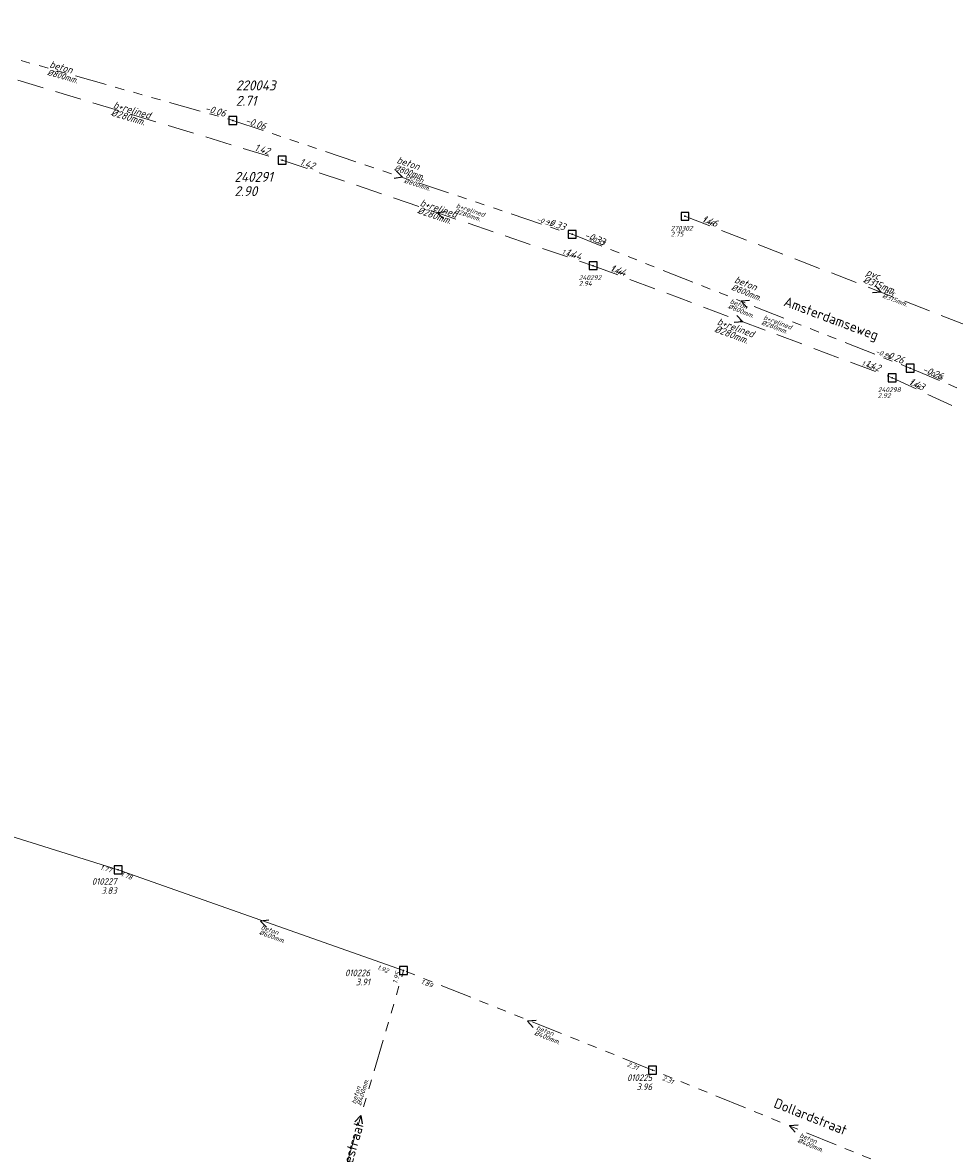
# Model space of a CAD drawing. Header units: metres. Extents: x 152202 to 157341, y 461610 to 468701.
# Tile 51 of 238: x 153583 to 153759, y 463735 to 463948. Entities that reach past the tile are written whole.
import ezdxf
from ezdxf.enums import TextEntityAlignment as Align

# ---------------------------------------------------------------- set-up
doc = ezdxf.new("R2010")
doc.units = ezdxf.units.M
doc.header["$PDMODE"] = 64
doc.header["$PDSIZE"] = 1.5
doc.linetypes.add('RI-GWA', pattern=[18.45, 6, -1.8, 1.75, -1.8, 1.75, -1.8, 1.75, -1.8])
doc.linetypes.add('RI-HWA', pattern=[7.4, 5, -2.4])
doc.layers.get('0').update_dxf_attribs({"linetype": 'CONTINUOUS'})
for name, color, linetype, lineweight in [('B-OI-RI-GWA-MATERIAAL-T18', 10, 'CONTINUOUS', 18), ('B-OI-RI-GWA-PUTDEKSELHOOGTE-T25', 10, 'CONTINUOUS', 25), ('B-OI-RI-GWA_BOB-T18', 10, 'CONTINUOUS', 18), ('B-OI-RI-GWA_DIAMETER-T18', 10, 'CONTINUOUS', 18), ('B-OI-RI-GWA_PUTNUMMER-T18', 10, 'CONTINUOUS', 18), ('B-OI-RI-GWA_PUTNUMMER-T25', 10, 'CONTINUOUS', 18), ('B-OI-RI-GWA_RIOOLPUT-S', 10, 'CONTINUOUS', 25), ('B-OI-RI-GWA_TRANSPORTLEIDING-G', 10, 'RI-GWA', 18), ('B-OI-RI-GWA_TRANSPORTLEIDING_BETON_400-G', 10, 'RI-GWA', 18), ('B-OI-RI-GWA_TRANSPORTLEIDING_BETON_600-G', 10, 'RI-GWA_BETON600', 18), ('B-OI-RI-GWA_TRANSPORTLEIDING_BETON_800-G', 10, 'RI-GWA', 18), ('B-OI-RI-HWA-BOB-T18', 150, 'CONTINUOUS', 18), ('B-OI-RI-HWA-MATERIAAL-T18', 150, 'CONTINUOUS', 18), ('B-OI-RI-HWA-PUTDEKSELHOOGTE-T25', 150, 'CONTINUOUS', 25), ('B-OI-RI-HWA-PUTNUMMER-T25', 150, 'CONTINUOUS', 25), ('B-OI-RI-HWA_DIAMETER-T18', 150, 'CONTINUOUS', 18), ('B-OI-RI-HWA_PUTNUMMER-T25', 150, 'CONTINUOUS', 25), ('B-OI-RI-HWA_RIOOLPUT-S', 150, 'CONTINUOUS', 25), ('B-OI-RI-HWA_TRANSPORTLEIDING-G', 150, 'RI-HWA', 18), ('B-OI-RI-HWA_TRANSPORTLEIDING_BETON_300-G', 150, 'RI-HWA', 18), ('B-OI-RI-HWA_TRANSPORTLEIDING_PVC_315-G', 150, 'RI-HWA', 18), ('B-OI-RI-STROOMRICHTING-S', 252, 'CONTINUOUS', 25), ('B-RO-OG-TOPOGRAFIE-T18', 2, 'CONTINUOUS', 18)]:
    doc.layers.add(name, color=color, linetype=linetype, lineweight=lineweight)
doc.layers.add('gemengd', color=10, linetype='CONTINUOUS')
doc.layers.add('gs rwa', color=150, linetype='CONTINUOUS')
doc.styles.add('NLCS-ISO-M200-T18', font='NLCS-ISO.ttf', dxfattribs={"height": 360})
doc.styles.add('NLCS-ISO-M500-T18_CURSIEF', font='NLCS-ISO.ttf', dxfattribs={"oblique": 15, "height": 0.9})
doc.styles.add('NLCS-ISO-M500-T25_CURSIEF', font='NLCS-ISO.ttf', dxfattribs={"oblique": 15, "height": 1.25})
doc.styles.add('NLCS-ISO-M750-T18_CURSIEF', font='NLCS-ISO.ttf', dxfattribs={"oblique": 15, "height": 1.35})
doc.styles.add('NLCS-ISO-M750-T25_CURSIEF', font='NLCS-ISO.ttf', dxfattribs={"oblique": 15, "height": 1.875})
doc.linetypes.add('RI-GWA_BETON600', pattern='A,7,-2.5,["Beton 600",Standard,S=1,R=0,X=-0.5,Y=-0.5],-7.5', length=17)

# ---------------------------------------------------------------- blocks, each defined once
blk = doc.blocks.new('ACMAP_ANN_TEMPLATE_hwa-diam')
at = {"style": 'NLCS-ISO-M750-T18_CURSIEF', "oblique": 15}
blk.add_attdef('hwa-diam', (-3.7, -1.3), '', height=1.35, dxfattribs=at)
blk = doc.blocks.new('ACMAP_ANN_TEMPLATE_hwa-materiaal')
at = {"style": 'NLCS-ISO-M750-T18_CURSIEF', "oblique": 15}
blk.add_attdef('hwa-mat', (-3.7, 0.2), '', height=1.35, dxfattribs=at)
blk = doc.blocks.new('ACMAP_ANN_TEMPLATE_hwa-nap-r')
at = {"style": 'NLCS-ISO-M750-T18_CURSIEF', "oblique": 15}
blk.add_attdef('hwa-nap-r', (-5.6, 0.2), '', height=1.35, dxfattribs=at)
blk = doc.blocks.new('ACMAP_ANN_TEMPLATE_gwa-diam')
at = {"style": 'NLCS-ISO-M500-T18_CURSIEF', "oblique": 15}
blk.add_attdef('gwa-diam', (-2.2, -1.3), '', height=1.2, dxfattribs=at)
blk = doc.blocks.new('ACMAP_ANN_TEMPLATE_gwa-materiaal')
at = {"style": 'NLCS-ISO-M750-T18_CURSIEF', "oblique": 15}
blk.add_attdef('gwa-mat', (-2.2, 0.2), '', height=1.35, dxfattribs=at)
blk = doc.blocks.new('ACMAP_ANN_TEMPLATE_gwa-nap-r')
at = {"style": 'NLCS-ISO-M750-T18_CURSIEF', "oblique": 15}
blk.add_attdef('gwa-nap-r', (-5.6, 0.2), '', height=1.35, dxfattribs=at)
blk = doc.blocks.new('ACMAP_ANN_TEMPLATE_hwa-puth')
at = {"color": 0, "linetype": 'ByBlock', "style": 'NLCS-ISO-M750-T25_CURSIEF', "oblique": 15}
blk.add_attdef('hwa-puth', (-9, -6.8), '', height=1.88, dxfattribs=at)
blk = doc.blocks.new('ACMAP_ANN_TEMPLATE_hwa-putnr')
at = {"color": 0, "linetype": 'ByBlock', "style": 'NLCS-ISO-M750-T25_CURSIEF', "oblique": 15}
blk.add_attdef('hwa-putnr', (-9, -4.1), '', height=1.88, dxfattribs=at)
blk = doc.blocks.new('ACMAP_ANN_TEMPLATE_gwa-puth')
at = {"style": 'NLCS-ISO-M750-T25_CURSIEF', "oblique": 15}
blk.add_attdef('gwa-puth', (3, -5), '', height=1.88, dxfattribs=at)
blk = doc.blocks.new('ACMAP_ANN_TEMPLATE_gwa-putnr')
at = {"style": 'NLCS-ISO-M750-T25_CURSIEF', "oblique": 15}
blk.add_attdef('gwa-putnr', (3, -2.1), '', height=1.88, dxfattribs=at)
blk = doc.blocks.new('ACMAP_ANN_TEMPLATE_gwa-nap-l')
at = {"style": 'NLCS-ISO-M750-T18_CURSIEF', "oblique": 15}
blk.add_attdef('gwa-nap-l', (2.3, 0.2), '', height=1.35, dxfattribs=at)
blk = doc.blocks.new('ACMAP_ANN_TEMPLATE_hwa-nap-l')
at = {"style": 'NLCS-ISO-M750-T18_CURSIEF', "oblique": 15}
blk.add_attdef('hwa-nap-l', (3.3, 0.2), '', height=1.35, dxfattribs=at)

msp = doc.modelspace()

# ---------------------------------------------------------------- linework, layer by layer
at = {"layer": 'B-OI-RI-GWA_RIOOLPUT-S', "transparency": 33554623}
msp.add_point((153622.98, 463929.88), dxfattribs=at)
at = {"layer": 'B-OI-RI-GWA_RIOOLPUT-S', "linetype": 'Continuous'}
for p in [(153686.92, 463908.41), (153750.63, 463883.17), (153601.39, 463788.64), (153655.163, 463769.668, 1.874), (153702.07, 463750.9)]:
    msp.add_point(p, dxfattribs=at)
at = {"layer": 'B-OI-RI-GWA_TRANSPORTLEIDING-G'}
msp.add_line((153557.8, 463948.31), (153622.98, 463929.88), dxfattribs=at)
at = {"layer": 'B-OI-RI-GWA_TRANSPORTLEIDING-G', "flags": 128}
for points in [[(153622.98, 463929.88), (153686.92, 463908.41)], [(153686.92, 463908.41), (153750.63, 463883.17)], [(153750.63, 463883.17), (153807.87, 463859.38)]]:
    msp.add_lwpolyline(points, dxfattribs=at)
at = {"layer": 'B-OI-RI-GWA_TRANSPORTLEIDING_BETON_400-G'}
for p, q in [((153639.18, 463715.35), (153655.163, 463769.668, 1.874)), ((153702.07, 463750.9), (153655.163, 463769.668, 1.874)), ((153753.75, 463729.85), (153702.07, 463750.9))]:
    msp.add_line(p, q, dxfattribs=at)
at = {"layer": 'B-OI-RI-GWA_TRANSPORTLEIDING_BETON_600-G'}
for p, q in [((153601.39, 463788.64), (153547.54, 463805.52)), ((153655.163, 463769.668, 1.874), (153601.39, 463788.64))]:
    msp.add_line(p, q, dxfattribs=at)
at = {"layer": 'B-OI-RI-GWA_TRANSPORTLEIDING_BETON_800-G'}
for p, q in [((153686.92, 463908.41), (153750.63, 463883.17)), ((153750.63, 463883.17), (153807.87, 463859.38))]:
    msp.add_line(p, q, dxfattribs=at)
for points in [[(153622.98, 463929.88), (153686.92, 463908.41)], [(153686.92, 463908.41), (153750.63, 463883.17)], [(153750.63, 463883.17), (153807.87, 463859.38)]]:
    msp.add_lwpolyline(points, dxfattribs=at)
at = {"layer": 'B-OI-RI-HWA_RIOOLPUT-S'}
for p in [(153632.27, 463922.4), (153708.2, 463911.8), (153690.89, 463902.5), (153747.25, 463881.37)]:
    msp.add_point(p, dxfattribs=at)
at = {"layer": 'B-OI-RI-HWA_TRANSPORTLEIDING-G'}
msp.add_line((153575.37, 463939.6), (153632.27, 463922.4), dxfattribs=at)
at = {"layer": 'B-OI-RI-HWA_TRANSPORTLEIDING-G', "flags": 128}
for points in [[(153632.27, 463922.4), (153690.89, 463902.5)], [(153708.2, 463911.8), (153782.13, 463883.2)], [(153690.89, 463902.5), (153747.25, 463881.37)], [(153747.25, 463881.37), (153785.08, 463863.78)]]:
    msp.add_lwpolyline(points, dxfattribs=at)
at = {"layer": 'B-OI-RI-HWA_TRANSPORTLEIDING_BETON_300-G'}
for p, q in [((153690.89, 463902.5), (153747.25, 463881.37)), ((153747.25, 463881.37), (153785.08, 463863.78))]:
    msp.add_line(p, q, dxfattribs=at)
for points in [[(153632.27, 463922.4), (153690.89, 463902.5)], [(153690.89, 463902.5), (153747.25, 463881.37)], [(153747.25, 463881.37), (153785.08, 463863.78)]]:
    msp.add_lwpolyline(points, dxfattribs=at)
at = {"layer": 'B-OI-RI-HWA_TRANSPORTLEIDING_PVC_315-G'}
msp.add_line((153708.2, 463911.8), (153782.13, 463883.2), dxfattribs=at)
msp.add_lwpolyline([(153708.2, 463911.8), (153782.13, 463883.2)], dxfattribs=at)
at = {"layer": 'B-OI-RI-STROOMRICHTING-S'}
for points in [[(153653.81, 463920.29), (153654.95, 463919.15), (153653.36, 463918.92)], [(153663.18, 463912.67), (153661.58, 463912.45), (153662.71, 463911.31)], [(153744.08, 463898.69), (153745.17, 463897.5), (153743.56, 463897.35)], [(153720.38, 463895.93), (153718.78, 463895.79), (153719.85, 463894.59)], [(153717.97, 463893.11), (153719.07, 463891.93), (153717.47, 463891.77)], [(153629.79, 463779.15), (153628.2, 463778.96), (153629.31, 463777.8)], [(153680.14, 463760.24), (153678.54, 463760.09), (153679.61, 463758.9)], [(153645.99, 463741.14), (153647.09, 463742.32), (153647.38, 463740.74)], [(153729.52, 463740.5), (153727.91, 463740.38), (153728.97, 463739.16)]]:
    msp.add_lwpolyline(points, dxfattribs=at)
at = {"layer": 'gemengd'}
for p in [(153686.92, 463908.41), (153686.92, 463908.41), (153750.63, 463883.17), (153750.63, 463883.17)]:
    msp.add_point(p, dxfattribs=at)
at = {"layer": 'gs rwa'}
for p in [(153708.2, 463911.8), (153708.2, 463911.8), (153690.89, 463902.5), (153690.89, 463902.5), (153747.25, 463881.37), (153747.25, 463881.37)]:
    msp.add_point(p, dxfattribs=at)

# ---------------------------------------------------------------- block references
at = {"layer": 'B-OI-RI-GWA-MATERIAAL-T18', "transparency": 33554623}
ref = msp.add_blockref('ACMAP_ANN_TEMPLATE_gwa-materiaal', (153590.39, 463939.095), dxfattribs=dict(at, rotation=344.2114606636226))
ref.add_attrib('gwa-mat', 'beton', (153588.327, 463939.886), dxfattribs={"layer": '0', "color": 0, "linetype": 'ByBlock', "height": 1.35, "rotation": 344.21146, "style": 'NLCS-ISO-M750-T18_CURSIEF', "oblique": 15})
at = {"layer": 'B-OI-RI-GWA-MATERIAAL-T18'}
for p, rotation in [((153655.786, 463920.999), 341.4387959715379), ((153719.345, 463898.377), 338.3880076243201)]:
    msp.add_blockref('ACMAP_ANN_TEMPLATE_gwa-materiaal', p, dxfattribs=dict(at, rotation=rotation)).add_auto_attribs({'gwa-mat': 'beton'})
at = {"layer": 'B-OI-RI-GWA-PUTDEKSELHOOGTE-T25', "transparency": 33554623}
ref = msp.add_blockref('ACMAP_ANN_TEMPLATE_gwa-puth', (153620.541, 463937.639), dxfattribs=at)
ref.add_attrib('gwa-puth', '2.71', (153623.541, 463932.639), dxfattribs={"layer": '0', "color": 0, "linetype": 'ByBlock', "height": 1.875, "style": 'NLCS-ISO-M750-T25_CURSIEF', "oblique": 15})
at = {"layer": 'B-OI-RI-GWA_BOB-T18', "transparency": 33554623}
ref = msp.add_blockref('ACMAP_ANN_TEMPLATE_gwa-nap-r', (153622.98, 463929.88), dxfattribs=dict(at, rotation=344.2114606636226))
ref.add_attrib('gwa-nap-r', '-0.06', (153617.646, 463931.596), dxfattribs={"layer": '0', "color": 0, "linetype": 'ByBlock', "height": 1.35, "rotation": 344.21146, "style": 'NLCS-ISO-M750-T18_CURSIEF', "oblique": 15})
at = {"layer": 'B-OI-RI-GWA_BOB-T18'}
for name, p, rotation, values in [('ACMAP_ANN_TEMPLATE_gwa-nap-l', (153622.98, 463929.88), 341.4387959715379, {'gwa-nap-l': '-0.06'}), ('ACMAP_ANN_TEMPLATE_gwa-nap-r', (153686.92, 463908.41), 341.4387959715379, {'gwa-nap-r': '-0.33'}), ('ACMAP_ANN_TEMPLATE_gwa-nap-l', (153686.92, 463908.41), 338.3880076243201, {'gwa-nap-l': '-0.33'}), ('ACMAP_ANN_TEMPLATE_gwa-nap-r', (153750.63, 463883.17), 338.3880076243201, {'gwa-nap-r': '-0.26'}), ('ACMAP_ANN_TEMPLATE_gwa-nap-l', (153750.63, 463883.17), 337.4313281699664, {'gwa-nap-l': '-0.26'})]:
    msp.add_blockref(name, p, dxfattribs=dict(at, rotation=rotation)).add_auto_attribs(values)
at = {"layer": 'B-OI-RI-GWA_DIAMETER-T18', "transparency": 33554623}
ref = msp.add_blockref('ACMAP_ANN_TEMPLATE_gwa-diam', (153590.39, 463939.095), dxfattribs=dict(at, rotation=344.2114606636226))
ref.add_attrib('gwa-diam', '%%c800mm.', (153587.919, 463938.443), dxfattribs={"layer": '0', "color": 0, "linetype": 'ByBlock', "height": 1.2, "rotation": 344.21146, "style": 'NLCS-ISO-M500-T18_CURSIEF', "oblique": 15})
at = {"layer": 'B-OI-RI-GWA_DIAMETER-T18'}
for p, rotation in [((153655.786, 463920.999), 341.4387959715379), ((153719.345, 463898.377), 338.3880076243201)]:
    msp.add_blockref('ACMAP_ANN_TEMPLATE_gwa-diam', p, dxfattribs=dict(at, rotation=rotation)).add_auto_attribs({'gwa-diam': '%%c800mm.'})
at = {"layer": 'B-OI-RI-GWA_PUTNUMMER-T18', "transparency": 33554623}
ref = msp.add_blockref('ACMAP_ANN_TEMPLATE_gwa-putnr', (153620.541, 463937.639), dxfattribs=at)
ref.add_attrib('gwa-putnr', '220043', (153623.541, 463935.539), dxfattribs={"layer": '0', "color": 0, "linetype": 'ByBlock', "height": 1.875, "style": 'NLCS-ISO-M750-T25_CURSIEF', "oblique": 15})
at = {"layer": 'B-OI-RI-HWA-BOB-T18'}
ref = msp.add_blockref('ACMAP_ANN_TEMPLATE_hwa-nap-r', (153632.27, 463922.4), dxfattribs=dict(at, rotation=343.1807357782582))
ref.add_attrib('hwa-nap-r', '1.42', (153626.967, 463924.212), dxfattribs={"layer": '0', "color": 0, "linetype": 'ByBlock', "height": 1.35, "rotation": 343.18074, "style": 'NLCS-ISO-M750-T18_CURSIEF', "oblique": 15})
for name, p, rotation, values in [('ACMAP_ANN_TEMPLATE_hwa-nap-l', (153632.27, 463922.4), 341.2489558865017, {'hwa-nap-l': '1.42'}), ('ACMAP_ANN_TEMPLATE_hwa-nap-l', (153708.2, 463911.8), 338.8509167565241, {'hwa-nap-l': '1.46'}), ('ACMAP_ANN_TEMPLATE_hwa-nap-r', (153690.89, 463902.5), 341.2489558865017, {'hwa-nap-r': '1.44'}), ('ACMAP_ANN_TEMPLATE_hwa-nap-l', (153690.89, 463902.5), 339.4484112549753, {'hwa-nap-l': '1.44'}), ('ACMAP_ANN_TEMPLATE_hwa-nap-r', (153747.25, 463881.37), 339.4484112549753, {'hwa-nap-r': '1.42'}), ('ACMAP_ANN_TEMPLATE_hwa-nap-l', (153747.25, 463881.37), 335.0627553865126, {'hwa-nap-l': '1.43'})]:
    msp.add_blockref(name, p, dxfattribs=dict(at, rotation=rotation)).add_auto_attribs(values)
at = {"layer": 'B-OI-RI-HWA-MATERIAAL-T18'}
ref = msp.add_blockref('ACMAP_ANN_TEMPLATE_hwa-materiaal', (153603.82, 463931), dxfattribs=dict(at, rotation=343.1807357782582))
ref.add_attrib('hwa-mat', 'b+relined', (153600.336, 463932.262), dxfattribs={"layer": '0', "color": 0, "linetype": 'ByBlock', "height": 1.35, "rotation": 343.18074, "style": 'NLCS-ISO-M750-T18_CURSIEF', "oblique": 15})
for p, rotation, values in [((153661.58, 463912.45), 341.2489558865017, {'hwa-mat': 'b+relined'}), ((153745.584, 463899.234), 338.8509167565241, {'hwa-mat': 'pvc'}), ((153717.552, 463889.985), 339.4484112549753, {'hwa-mat': 'b+relined'})]:
    msp.add_blockref('ACMAP_ANN_TEMPLATE_hwa-materiaal', p, dxfattribs=dict(at, rotation=rotation)).add_auto_attribs(values)
at = {"layer": 'B-OI-RI-HWA-PUTDEKSELHOOGTE-T25'}
msp.add_blockref('ACMAP_ANN_TEMPLATE_hwa-puth', (153632.27, 463922.4), dxfattribs=at).add_auto_attribs({'hwa-puth': '2.90'})
at = {"layer": 'B-OI-RI-HWA-PUTNUMMER-T25'}
msp.add_blockref('ACMAP_ANN_TEMPLATE_hwa-putnr', (153632.27, 463922.4), dxfattribs=at).add_auto_attribs({'hwa-putnr': '240291'})
at = {"layer": 'B-OI-RI-HWA_DIAMETER-T18'}
ref = msp.add_blockref('ACMAP_ANN_TEMPLATE_hwa-diam', (153603.82, 463931), dxfattribs=dict(at, rotation=343.1807357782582))
ref.add_attrib('hwa-diam', '%%c280mm.', (153599.902, 463930.826), dxfattribs={"layer": '0', "color": 0, "linetype": 'ByBlock', "height": 1.35, "rotation": 343.18074, "style": 'NLCS-ISO-M750-T18_CURSIEF', "oblique": 15})
for p, rotation, values in [((153661.58, 463912.45), 341.2489558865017, {'hwa-diam': '%%c280mm.'}), ((153745.584, 463899.234), 338.8509167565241, {'hwa-diam': '%%c315mm.'}), ((153717.552, 463889.985), 339.4484112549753, {'hwa-diam': '%%c280mm.'})]:
    msp.add_blockref('ACMAP_ANN_TEMPLATE_hwa-diam', p, dxfattribs=dict(at, rotation=rotation)).add_auto_attribs(values)

# ---------------------------------------------------------------- texts
at = {"layer": 'B-OI-RI-GWA-MATERIAAL-T18', "linetype": 'ByBlock', "style": 'NLCS-ISO-M500-T18_CURSIEF', "oblique": 15}
for rotation, p in [(341.4388, (153655.488, 463919.175)), (338.38801, (153716.593, 463895.467)), (340.15345, (153628.201, 463777.487)), (338.65968, (153680.088, 463758.544)), (73.65418, (153646.15, 463744.416)), (337.83823, (153729.706, 463738.268))]:
    msp.add_text('beton', height=0.9, rotation=rotation, dxfattribs=at).set_placement(p)
at = {"layer": 'B-OI-RI-GWA-PUTDEKSELHOOGTE-T25', "linetype": 'ByBlock', "style": 'NLCS-ISO-M500-T25_CURSIEF', "oblique": 15}
for s, p in [('3.83', (153601.094, 463784.106)), ('3.91', (153648.835, 463766.872)), ('3.96', (153701.998, 463747.117))]:
    msp.add_text(s, height=1.25, dxfattribs=at).set_placement(p, align=Align.RIGHT)
at = {"layer": 'B-OI-RI-GWA_BOB-T18', "linetype": 'ByBlock', "style": 'NLCS-ISO-M500-T18_CURSIEF', "oblique": 15}
for s, rotation, p in [('-0.33', 341.4388, (153683.097, 463909.905)), ('-0.26', 338.38801, (153746.892, 463884.866)), ('1.78', 340.15345, (153603.85, 463786.714)), ('1.95', 73.65418, (153654.533, 463769.271, 1.874)), ('1.89', 338.65968, (153660.447, 463766.363, 1.874)), ('2.31', 337.83823, (153699.178, 463750.823))]:
    msp.add_text(s, height=0.9, rotation=rotation, dxfattribs=at).set_placement(p, align=Align.RIGHT)
for s, rotation, p in [('-0.33', 338.38801, (153690.062, 463907.38)), ('-0.26', 337.43133, (153753.754, 463882.088)), ('1.77', 342.59571, (153597.897, 463788.718)), ('1.92', 338.65968, (153650.06, 463769.927)), ('2.31', 338.65968, (153703.821, 463749.019))]:
    msp.add_text(s, height=0.9, rotation=rotation, dxfattribs=at).set_placement(p)
at = {"layer": 'B-OI-RI-GWA_DIAMETER-T18', "linetype": 'ByBlock', "style": 'NLCS-ISO-M500-T18_CURSIEF', "oblique": 15}
for s, rotation, p in [('%%c800mm.', 341.4388, (153655.153, 463918.18)), ('%%c800mm.', 338.38801, (153716.206, 463894.49)), ('%%c600mm.', 340.15345, (153627.844, 463776.5)), ('%%c400mm.', 338.65968, (153679.706, 463757.566)), ('%%c400mm.', 73.65418, (153647.158, 463744.121)), ('%%c400mm.', 337.83823, (153729.31, 463737.296))]:
    msp.add_text(s, height=0.9, rotation=rotation, dxfattribs=at).set_placement(p)
at = {"layer": 'B-OI-RI-GWA_PUTNUMMER-T25', "linetype": 'ByBlock', "style": 'NLCS-ISO-M500-T25_CURSIEF', "oblique": 15}
for s, p in [('010227', (153601.094, 463785.815)), ('010226', (153648.835, 463768.58)), ('010225', (153701.998, 463748.826))]:
    msp.add_text(s, height=1.25, dxfattribs=at).set_placement(p, align=Align.RIGHT)
at = {"layer": 'B-OI-RI-HWA-BOB-T18', "linetype": 'ByBlock', "style": 'NLCS-ISO-M500-T18_CURSIEF', "oblique": 15}
for s, rotation, p in [('1.46', 338.85092, (153711.35, 463910.796)), ('1.44', 339.44841, (153694.05, 463901.529)), ('1.43', 335.06276, (153750.327, 463880.16))]:
    msp.add_text(s, height=0.9, rotation=rotation, dxfattribs=at).set_placement(p)
for s, rotation, p in [('1.44', 341.24896, (153687.072, 463904.007)), ('1.42', 339.44841, (153743.481, 463882.997))]:
    msp.add_text(s, height=0.9, rotation=rotation, dxfattribs=at).set_placement(p, align=Align.RIGHT)
at = {"layer": 'B-OI-RI-HWA-MATERIAAL-T18', "linetype": 'ByBlock', "style": 'NLCS-ISO-M500-T18_CURSIEF', "oblique": 15}
for s, rotation, p in [('b+relined', 341.24896, (153664.979, 463913.465)), ('pvc', 338.85092, (153745.703, 463897.506)), ('b+relined', 339.44841, (153722.887, 463892.414))]:
    msp.add_text(s, height=0.9, rotation=rotation, dxfattribs=at).set_placement(p)
at = {"layer": 'B-OI-RI-HWA-PUTDEKSELHOOGTE-T25', "linetype": 'ByBlock', "style": 'NLCS-ISO-M500-T25_CURSIEF', "oblique": 15}
for s, p in [('2.75', (153705.5, 463908)), ('2.94', (153688.19, 463898.7)), ('2.92', (153744.55, 463877.57))]:
    msp.add_text(s, height=0.9, dxfattribs=at).set_placement(p)
at = {"layer": 'B-OI-RI-HWA_DIAMETER-T18', "linetype": 'ByBlock', "style": 'NLCS-ISO-M500-T18_CURSIEF', "oblique": 15}
for s, rotation, p in [('%%c280mm.', 341.24896, (153664.641, 463912.47)), ('%%c315mm.', 338.85092, (153745.325, 463896.527)), ('%%c280mm.', 339.44841, (153722.519, 463891.431))]:
    msp.add_text(s, height=0.9, rotation=rotation, dxfattribs=at).set_placement(p)
at = {"layer": 'B-OI-RI-HWA_PUTNUMMER-T25', "linetype": 'ByBlock', "style": 'NLCS-ISO-M500-T25_CURSIEF', "oblique": 15}
for s, p in [('270302', (153705.5, 463909.1)), ('240292', (153688.19, 463899.8)), ('240298', (153744.55, 463878.67))]:
    msp.add_text(s, height=0.9, dxfattribs=at).set_placement(p)
at = {"layer": 'B-RO-OG-TOPOGRAFIE-T18', "style": 'NLCS-ISO-M200-T18'}
for s, rotation, p in [('Amsterdamseweg', 339.5, (153735.68, 463892.313)), ('Dollardstraat', 338.4, (153731.876, 463742.133)), ('Hunzestraat', 74, (153644.986, 463734.659))]:
    msp.add_text(s, height=1.875, rotation=rotation, dxfattribs=at).set_placement(p, align=Align.MIDDLE)

doc.saveas('drawing.dxf')
